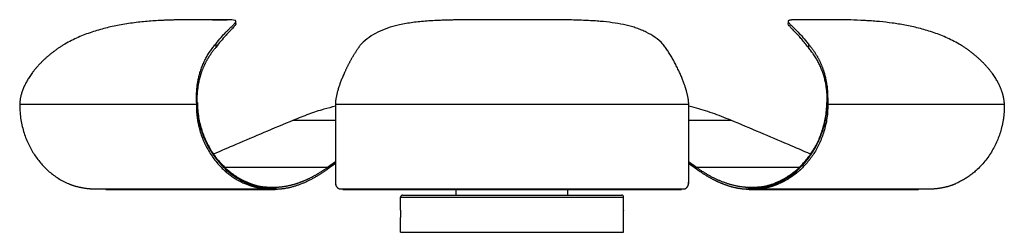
# Paper-space layout '_Posterior' of a CAD drawing. Header units: millimetres. Extents: x -325 to 205, y 0 to 114.
import ezdxf

# ---------------------------------------------------------------- set-up
doc = ezdxf.new("R2010")
doc.units = ezdxf.units.MM

psp = doc.layouts.new('_Posterior')

# ---------------------------------------------------------------- linework, layer by layer
at = {"color": 7, "linetype": 'Continuous', "lineweight": 25}
for p, q in [((-221.58, 114.4), (-222.3, 114.4)), ((-208.56, 112.32), (-208.56, 113.49)), ((-208.55, 112.32), (-208.55, 113.48)), ((-59.27, 114.4), (-60.73, 114.4)), ((88.55, 113.48), (88.55, 112.32)), ((102.3, 114.4), (101.58, 114.4)), ((-219.43, 101.31), (-219.43, 99.42)), ((21.17, 101.31), (21.17, 101)), ((99.43, 101.31), (99.43, 99.42)), ((-324.83, 69.89), (-324.84, 68.9)), ((-324.84, 68.9), (-229.84, 68.9)), ((-229.83, 69.89), (-229.84, 68.9)), ((-229.58, 69.9), (-229.83, 69.89)), ((-229.58, 69.9), (-229.32, 69.9)), ((-155, 68.9), (35, 68.9)), ((35, 69.89), (35, 68.9)), ((109.32, 69.9), (109.83, 69.9)), ((109.84, 68.9), (204.84, 68.9)), ((204.83, 69.89), (204.84, 68.9)), ((-159.23, 34.99), (-155, 38.07)), ((35, 38.07), (39.23, 34.99)), ((-155, 37.08), (-159.23, 33.99)), ((39.23, 33.99), (35, 37.08)), ((-203.83, 27.57), (-203.7, 26.92)), ((-203.7, 26.18), (-203.7, 26.92)), ((-201.42, 26.51), (-201.17, 25.85)), ((81.42, 26.51), (81.17, 25.85)), ((83.83, 27.57), (83.7, 26.92)), ((83.7, 26.92), (83.7, 26.18)), ((-284.04, 23.38), (-191.62, 23.38)), ((-284.04, 23.38), (-278.6, 23.19)), ((-278.6, 23.1), (-187.52, 23.1)), ((-201.17, 25.17), (-201.17, 25.85)), ((-152.41, 23.38), (32.41, 23.38)), ((-152.41, 23.38), (-150.87, 23.16)), ((-151.09, 23.1), (31.09, 23.1)), ((-90, 20), (-90, 23.1)), ((-30, 20), (-30, 23.1)), ((30.87, 23.16), (32.41, 23.38)), ((67.52, 23.1), (158.6, 23.1)), ((71.62, 23.38), (164.04, 23.38)), ((81.17, 25.85), (81.17, 25.17)), ((158.6, 23.19), (164.04, 23.38)), ((-120, 19), (0, 19)), ((-120, 11.96), (-120, 19)), ((-119, 20), (-1, 20)), ((0, 11.96), (0, 19)), ((0, 11.96), (0, 11.8)), ((-120, 0), (-120, 7.96)), ((0, 0), (0, 7.96)), ((-120, 0), (0, 0))]:
    psp.add_line(p, q, dxfattribs=at)
at = {"color": 8, "linetype": 'Continuous', "lineweight": 25}
for p, q in [((-177.64, 60.32), (-155, 60.32)), ((35, 60.32), (57.64, 60.32)), ((-214.51, 34.99), (-159.23, 34.99)), ((39.23, 34.99), (94.51, 34.99)), ((34.82, 27.08), (35, 26.92))]:
    psp.add_line(p, q, dxfattribs=at)
at = {"color": 7, "linetype": 'Continuous', "lineweight": 25}
for centre, start, end in [((-119, 19), 90, 180), ((-1, 19), 0, 90)]:
    psp.add_arc(centre, 1, start, end, dxfattribs=at)
for points, knots in [([(-222.3, 114.4), (-224.01, 114.4), (-227.47, 114.4), (-233.84, 114.39), (-239.01, 114.33), (-242.36, 114.24), (-243.4, 114.22), (-244.44, 114.18), (-245.49, 114.15), (-246.55, 114.1), (-248.49, 114.02), (-251.37, 113.87), (-255.24, 113.59), (-259.2, 113.23), (-263.22, 112.77), (-267.28, 112.19), (-272.45, 111.31), (-278.75, 109.94), (-286.16, 107.78), (-293.54, 105.03), (-298.24, 102.55), (-300.6, 101.31)], [0, 0, 0, 0, 0.100633, 0.203294, 0.313103, 0.327152, 0.341131, 0.355042, 0.368888, 0.382671, 0.396394, 0.443955, 0.490956, 0.53749, 0.583637, 0.629472, 0.675067, 0.755651, 0.836392, 0.917663, 1, 1, 1, 1]), ([(-219.43, 101.31), (-218.44, 102.55), (-216.49, 105.03), (-214.31, 107.32), (-212.77, 108.87), (-211.74, 109.87), (-210.83, 110.74), (-209.83, 111.7), (-208.94, 112.64), (-208.59, 113.21), (-208.56, 113.51), (-208.59, 113.65), (-208.67, 113.78), (-208.79, 113.88), (-208.96, 113.98), (-209.44, 114.15), (-210.63, 114.31), (-213.27, 114.39), (-216.86, 114.4), (-220.02, 114.4), (-221.58, 114.4)], [0, 0, 0, 0, 0.0823078, 0.1635567, 0.2039722, 0.2443078, 0.2846056, 0.3249054, 0.4017126, 0.4793428, 0.4998605, 0.5204654, 0.5411654, 0.5619686, 0.5828829, 0.6039166, 0.6986377, 0.7968435, 0.8994303, 1, 1, 1, 1]), ([(-221.23, 114.4), (-219.81, 114.4), (-216.82, 114.39), (-214.21, 114.41), (-213.29, 114.38), (-213.25, 114.37)], [0, 0, 0, 0, 0.465265, 0.979811, 1, 1, 1, 1]), ([(-208.58, 112.32), (-208.57, 112.31), (-208.54, 112.2), (-208.67, 111.88), (-208.98, 111.36), (-209.52, 110.7), (-210.28, 109.86), (-211.32, 108.78), (-212.65, 107.4), (-214.41, 105.52), (-216.66, 103.02), (-218.5, 100.62), (-219.43, 99.42)], [0, 0, 0, 0, 0.003755, 0.094822, 0.185292, 0.275307, 0.365014, 0.472384, 0.580397, 0.689292, 0.843949, 1, 1, 1, 1]), ([(-60.73, 114.4), (-64, 114.4), (-70.62, 114.4), (-80.72, 114.39), (-87.88, 114.33), (-92.13, 114.24), (-93.42, 114.22), (-94.69, 114.18), (-95.96, 114.15), (-97.2, 114.1), (-99.46, 114.02), (-102.66, 113.87), (-106.71, 113.59), (-110.61, 113.23), (-114.35, 112.77), (-117.93, 112.19), (-122.22, 111.31), (-127.08, 109.94), (-132.29, 107.78), (-137.06, 105.03), (-139.8, 102.55), (-141.17, 101.31)], [0, 0, 0, 0, 0.100633, 0.203294, 0.313103, 0.327152, 0.341131, 0.355042, 0.368888, 0.382671, 0.396394, 0.443955, 0.490956, 0.53749, 0.583637, 0.629472, 0.675067, 0.755651, 0.836392, 0.917663, 1, 1, 1, 1]), ([(21.17, 101.31), (19.8, 102.55), (17.05, 105.03), (13.07, 107.32), (9.68, 108.87), (7.02, 109.87), (4.24, 110.74), (0.47, 111.7), (-4.47, 112.64), (-9.2, 113.21), (-12.52, 113.51), (-14.27, 113.65), (-16.06, 113.78), (-17.87, 113.88), (-19.72, 113.98), (-23.79, 114.15), (-30.33, 114.31), (-39.67, 114.39), (-49.4, 114.4), (-56.01, 114.4), (-59.29, 114.4)], [0, 0, 0, 0, 0.082308, 0.163557, 0.203972, 0.244308, 0.284606, 0.324905, 0.401713, 0.479343, 0.49986, 0.520465, 0.541165, 0.561969, 0.582883, 0.603917, 0.698638, 0.796844, 0.89943, 1, 1, 1, 1]), ([(101.58, 114.4), (100.01, 114.4), (96.85, 114.4), (93.12, 114.39), (91.13, 114.33), (90.23, 114.24), (89.98, 114.22), (89.75, 114.18), (89.53, 114.15), (89.34, 114.1), (89.04, 114.02), (88.71, 113.87), (88.53, 113.59), (88.59, 113.23), (88.87, 112.77), (89.36, 112.19), (90.23, 111.31), (91.67, 109.94), (93.87, 107.78), (96.48, 105.03), (98.44, 102.55), (99.43, 101.31)], [0, 0, 0, 0, 0.100633, 0.203294, 0.313103, 0.327152, 0.341131, 0.355042, 0.368888, 0.382671, 0.396394, 0.443955, 0.490956, 0.53749, 0.583637, 0.629472, 0.675067, 0.755651, 0.836392, 0.917663, 1, 1, 1, 1]), ([(99.43, 99.42), (98.81, 100.23), (97.57, 101.86), (95.82, 103.94), (94.39, 105.53), (93.26, 106.75), (92.38, 107.67), (91.58, 108.5), (90.87, 109.24), (89.96, 110.19), (89.06, 111.2), (88.65, 111.87), (88.57, 112.2), (88.57, 112.29), (88.57, 112.32)], [0, 0, 0, 0, 0.104164, 0.207558, 0.31049, 0.375995, 0.441143, 0.50599, 0.570587, 0.634984, 0.785792, 0.937749, 0.977835, 1, 1, 1, 1]), ([(180.6, 101.31), (178.24, 102.55), (173.54, 105.03), (167.38, 107.32), (162.45, 108.87), (158.76, 109.87), (155.07, 110.74), (150.3, 111.7), (144.47, 112.64), (139.39, 113.21), (136.04, 113.51), (134.32, 113.65), (132.61, 113.78), (130.92, 113.88), (129.24, 113.98), (125.66, 114.15), (120.29, 114.31), (113.59, 114.39), (107.46, 114.4), (104.01, 114.4), (102.3, 114.4)], [0, 0, 0, 0, 0.082308, 0.163557, 0.203972, 0.244308, 0.284606, 0.324905, 0.401713, 0.479343, 0.49986, 0.520465, 0.541165, 0.561969, 0.582883, 0.603917, 0.698638, 0.796844, 0.89943, 1, 1, 1, 1]), ([(-300.6, 101.31), (-300.85, 101.16), (-301.33, 100.86), (-302.05, 100.41), (-302.76, 99.95), (-303.46, 99.48), (-304.15, 99.01), (-304.84, 98.53), (-305.51, 98.05), (-306.17, 97.56), (-306.83, 97.07), (-307.48, 96.57), (-308.12, 96.06), (-308.74, 95.55), (-309.36, 95.04), (-309.97, 94.52), (-310.58, 93.99), (-311.17, 93.46), (-311.75, 92.92), (-312.32, 92.38), (-312.89, 91.83), (-313.44, 91.27), (-313.99, 90.71), (-314.53, 90.15), (-315.05, 89.57), (-315.57, 88.99), (-316.08, 88.41), (-316.58, 87.82), (-317.07, 87.22), (-317.54, 86.62), (-318.39, 85.51), (-319.51, 83.93), (-320.77, 81.91), (-321.79, 80.04), (-322.52, 78.51), (-323.04, 77.28), (-323.41, 76.31), (-323.73, 75.37), (-324.01, 74.47), (-324.24, 73.6), (-324.43, 72.77), (-324.58, 71.99), (-324.69, 71.24), (-324.78, 70.55), (-324.81, 70.11), (-324.82, 69.89)], [0, 0, 0, 0, 0.0208121, 0.0415066, 0.0620863, 0.0825539, 0.1029121, 0.1231639, 0.143312, 0.1633595, 0.1833094, 0.2031648, 0.2229286, 0.2426041, 0.2621943, 0.2817027, 0.3011325, 0.3204872, 0.3397705, 0.358986, 0.3781375, 0.3972289, 0.4162641, 0.4352472, 0.4541822, 0.4730734, 0.4919251, 0.5107425, 0.5295317, 0.5482993, 0.567052, 0.6314131, 0.6896537, 0.741684, 0.7873123, 0.813888, 0.8393402, 0.8636549, 0.8868095, 0.9087783, 0.9295471, 0.9490928, 0.9673805, 0.9843661, 1, 1, 1, 1]), ([(-229.83, 69.89), (-229.83, 70.01), (-229.83, 70.24), (-229.83, 70.61), (-229.83, 70.99), (-229.83, 71.38), (-229.82, 71.79), (-229.82, 72.21), (-229.81, 72.64), (-229.8, 73.09), (-229.79, 73.55), (-229.77, 74.02), (-229.75, 74.5), (-229.72, 75), (-229.69, 75.5), (-229.66, 76.02), (-229.62, 76.54), (-229.57, 77.07), (-229.52, 77.62), (-229.42, 78.55), (-229.24, 79.94), (-228.93, 81.82), (-228.49, 83.86), (-228, 85.68), (-227.51, 87.22), (-227.07, 88.45), (-226.6, 89.66), (-226.1, 90.84), (-225.57, 92), (-225.01, 93.13), (-224.42, 94.24), (-223.79, 95.32), (-223.14, 96.38), (-222.46, 97.41), (-221.75, 98.43), (-221, 99.41), (-220.23, 100.38), (-219.7, 101), (-219.43, 101.31)], [0, 0, 0, 0, 0.008449, 0.017311, 0.026576, 0.036236, 0.046284, 0.056712, 0.067514, 0.078684, 0.090217, 0.102111, 0.114363, 0.12697, 0.13993, 0.153237, 0.166887, 0.180877, 0.195205, 0.20987, 0.255635, 0.307917, 0.366518, 0.431342, 0.470306, 0.509364, 0.548573, 0.587975, 0.627607, 0.667506, 0.707704, 0.748234, 0.789128, 0.830412, 0.872115, 0.914263, 0.956884, 1, 1, 1, 1]), ([(-141.17, 101.31), (-141.29, 101.16), (-141.51, 100.86), (-141.85, 100.41), (-142.18, 99.95), (-142.52, 99.48), (-142.85, 99.01), (-143.17, 98.53), (-143.5, 98.05), (-143.82, 97.56), (-144.14, 97.07), (-144.46, 96.57), (-144.78, 96.06), (-145.1, 95.55), (-145.41, 95.04), (-145.72, 94.52), (-146.03, 93.99), (-146.33, 93.46), (-146.64, 92.92), (-146.94, 92.38), (-147.24, 91.83), (-147.54, 91.27), (-147.83, 90.71), (-148.13, 90.15), (-148.42, 89.57), (-148.71, 88.99), (-149, 88.41), (-149.28, 87.82), (-149.56, 87.22), (-149.84, 86.62), (-150.35, 85.51), (-151.04, 83.93), (-151.86, 81.91), (-152.56, 80.04), (-153.09, 78.51), (-153.48, 77.28), (-153.77, 76.31), (-154.03, 75.37), (-154.26, 74.47), (-154.45, 73.6), (-154.62, 72.77), (-154.76, 71.99), (-154.87, 71.24), (-154.95, 70.55), (-154.98, 70.11), (-154.99, 69.89)], [0, 0, 0, 0, 0.0208121, 0.0415066, 0.0620863, 0.0825539, 0.1029121, 0.1231639, 0.143312, 0.1633595, 0.1833094, 0.2031648, 0.2229286, 0.2426041, 0.2621943, 0.2817027, 0.3011325, 0.3204872, 0.3397705, 0.358986, 0.3781375, 0.3972289, 0.4162641, 0.4352472, 0.4541822, 0.4730734, 0.4919251, 0.5107425, 0.5295317, 0.5482993, 0.567052, 0.6314131, 0.6896537, 0.741684, 0.7873123, 0.813888, 0.8393402, 0.8636549, 0.8868095, 0.9087783, 0.9295471, 0.9490928, 0.9673805, 0.9843661, 1, 1, 1, 1]), ([(34.99, 69.89), (34.98, 70.01), (34.97, 70.24), (34.94, 70.61), (34.9, 70.99), (34.85, 71.38), (34.79, 71.79), (34.72, 72.21), (34.64, 72.64), (34.56, 73.09), (34.46, 73.55), (34.36, 74.02), (34.24, 74.5), (34.12, 75), (33.99, 75.5), (33.85, 76.02), (33.7, 76.54), (33.54, 77.07), (33.37, 77.62), (33.07, 78.55), (32.59, 79.94), (31.89, 81.82), (31.07, 83.86), (30.28, 85.68), (29.57, 87.22), (28.98, 88.45), (28.38, 89.66), (27.77, 90.84), (27.15, 92), (26.52, 93.13), (25.89, 94.24), (25.24, 95.32), (24.59, 96.38), (23.92, 97.41), (23.25, 98.43), (22.57, 99.41), (21.87, 100.38), (21.41, 101), (21.17, 101.31)], [0, 0, 0, 0, 0.0084494, 0.0173107, 0.0265758, 0.0362362, 0.0462842, 0.0567123, 0.0675141, 0.078684, 0.0902173, 0.1021109, 0.1143625, 0.1269705, 0.1399301, 0.1532368, 0.1668869, 0.1808771, 0.1952054, 0.2098703, 0.2556346, 0.3079168, 0.3665181, 0.4313424, 0.4703061, 0.5093645, 0.5485731, 0.587975, 0.6276073, 0.6675056, 0.7077039, 0.7482344, 0.7891275, 0.8304118, 0.8721148, 0.9142634, 0.9568835, 1, 1, 1, 1]), ([(99.43, 101.31), (99.56, 101.16), (99.82, 100.86), (100.2, 100.41), (100.58, 99.95), (100.95, 99.48), (101.31, 99.01), (101.66, 98.53), (102.01, 98.05), (102.35, 97.56), (102.69, 97.07), (103.01, 96.57), (103.33, 96.06), (103.65, 95.55), (103.96, 95.04), (104.26, 94.52), (104.55, 93.99), (104.83, 93.46), (105.11, 92.92), (105.38, 92.38), (105.65, 91.83), (105.91, 91.27), (106.16, 90.71), (106.4, 90.15), (106.63, 89.57), (106.86, 88.99), (107.08, 88.41), (107.3, 87.82), (107.5, 87.22), (107.7, 86.62), (108.04, 85.51), (108.47, 83.93), (108.91, 81.91), (109.23, 80.04), (109.43, 78.51), (109.56, 77.28), (109.64, 76.31), (109.7, 75.37), (109.75, 74.47), (109.79, 73.6), (109.81, 72.77), (109.82, 71.99), (109.83, 71.24), (109.83, 70.55), (109.83, 70.11), (109.83, 69.89)], [0, 0, 0, 0, 0.020812, 0.041507, 0.062086, 0.082554, 0.102912, 0.123164, 0.143312, 0.16336, 0.183309, 0.203165, 0.222929, 0.242604, 0.262194, 0.281703, 0.301132, 0.320487, 0.339771, 0.358986, 0.378138, 0.397229, 0.416264, 0.435247, 0.454182, 0.473073, 0.491925, 0.510742, 0.529532, 0.548299, 0.567052, 0.631413, 0.689654, 0.741684, 0.787312, 0.813888, 0.83934, 0.863655, 0.886809, 0.908778, 0.929547, 0.949093, 0.967381, 0.984366, 1, 1, 1, 1]), ([(204.82, 69.89), (204.81, 70.01), (204.8, 70.24), (204.77, 70.61), (204.72, 70.99), (204.67, 71.38), (204.61, 71.79), (204.54, 72.21), (204.45, 72.64), (204.36, 73.09), (204.25, 73.55), (204.13, 74.02), (203.99, 74.5), (203.85, 75), (203.68, 75.5), (203.51, 76.02), (203.32, 76.54), (203.11, 77.07), (202.89, 77.62), (202.49, 78.55), (201.84, 79.94), (200.82, 81.82), (199.55, 83.86), (198.27, 85.68), (197.07, 87.22), (196.05, 88.45), (194.98, 89.66), (193.87, 90.84), (192.72, 92), (191.53, 93.13), (190.3, 94.24), (189.04, 95.32), (187.73, 96.38), (186.38, 97.41), (184.99, 98.43), (183.57, 99.41), (182.11, 100.38), (181.11, 101), (180.6, 101.31)], [0, 0, 0, 0, 0.008449, 0.017311, 0.026576, 0.036236, 0.046284, 0.056712, 0.067514, 0.078684, 0.090217, 0.102111, 0.114363, 0.12697, 0.13993, 0.153237, 0.166887, 0.180877, 0.195205, 0.20987, 0.255635, 0.307917, 0.366518, 0.431342, 0.470306, 0.509364, 0.548573, 0.587975, 0.627607, 0.667506, 0.707704, 0.748234, 0.789128, 0.830412, 0.872115, 0.914263, 0.956884, 1, 1, 1, 1]), ([(-219.43, 99.42), (-219.56, 99.26), (-219.82, 98.96), (-220.2, 98.49), (-220.58, 98.02), (-220.94, 97.55), (-221.3, 97.08), (-221.65, 96.6), (-221.99, 96.12), (-222.32, 95.64), (-222.64, 95.16), (-222.96, 94.67), (-223.26, 94.19), (-223.56, 93.7), (-223.86, 93.2), (-224.14, 92.71), (-224.42, 92.22), (-224.68, 91.72), (-224.94, 91.22), (-225.2, 90.72), (-225.44, 90.21), (-225.68, 89.71), (-225.91, 89.2), (-226.13, 88.7), (-226.35, 88.19), (-226.56, 87.68), (-226.76, 87.17), (-226.95, 86.65), (-227.13, 86.14), (-227.31, 85.62), (-227.7, 84.47), (-228.2, 82.71), (-228.72, 80.39), (-229.09, 78.2), (-229.34, 76.12), (-229.48, 74.49), (-229.54, 73.34), (-229.58, 72.63), (-229.6, 71.93), (-229.61, 71.24), (-229.62, 70.57), (-229.62, 70.12), (-229.62, 69.9)], [0, 0, 0, 0, 0.022367, 0.044502, 0.06641, 0.088092, 0.109553, 0.130795, 0.151822, 0.172637, 0.193243, 0.213642, 0.233838, 0.253833, 0.27363, 0.293233, 0.312644, 0.331866, 0.350902, 0.369755, 0.388429, 0.406926, 0.425249, 0.443401, 0.461385, 0.479205, 0.496863, 0.514363, 0.531708, 0.548903, 0.56595, 0.646237, 0.716829, 0.77764, 0.837834, 0.891401, 0.910517, 0.929204, 0.947485, 0.965375, 0.98288, 1, 1, 1, 1]), ([(109.62, 69.9), (109.62, 70.03), (109.62, 70.29), (109.62, 70.69), (109.61, 71.1), (109.61, 71.5), (109.6, 71.91), (109.59, 72.33), (109.57, 72.75), (109.55, 73.17), (109.53, 73.6), (109.47, 74.54), (109.35, 76.07), (109.1, 78.12), (108.74, 80.3), (108.23, 82.61), (107.67, 84.54), (107.16, 86.07), (106.77, 87.14), (106.34, 88.2), (105.89, 89.26), (105.4, 90.32), (104.87, 91.36), (104.32, 92.4), (103.72, 93.43), (103.1, 94.46), (102.44, 95.47), (101.74, 96.48), (101.01, 97.47), (100.24, 98.46), (99.7, 99.09), (99.43, 99.42)], [0, 0, 0, 0, 0.010158, 0.020453, 0.030885, 0.041454, 0.052159, 0.063003, 0.073989, 0.085119, 0.0964, 0.107836, 0.160695, 0.220038, 0.28038, 0.350421, 0.430068, 0.465646, 0.501899, 0.538858, 0.576553, 0.615013, 0.654264, 0.694332, 0.735246, 0.777033, 0.819719, 0.863331, 0.907895, 0.953442, 1, 1, 1, 1]), ([(-324.84, 68.9), (-324.91, 65.81), (-324.68, 63.07), (-324.06, 59.26), (-323.81, 58.04), (-323.24, 55.67), (-322.91, 54.53), (-321.85, 51.22), (-321.01, 49.16), (-319.13, 45.27), (-318.08, 43.44), (-315.8, 40), (-314.56, 38.38), (-311.91, 35.35), (-309.09, 32.52), (-305.08, 29.53), (-302.43, 28), (-300.61, 27.04), (-299.67, 26.59), (-298.7, 26.18)], [0, 0, 0, 0, 0.125, 0.125, 0.1875, 0.1875, 0.25, 0.25, 0.375, 0.375, 0.5, 0.5, 0.625, 0.625, 0.75, 0.875, 0.9375, 0.9375, 1, 1, 1, 1]), ([(-229.84, 68.9), (-229.84, 68.68), (-229.85, 68.24), (-229.85, 67.57), (-229.84, 66.91), (-229.82, 66.25), (-229.79, 65.59), (-229.76, 64.93), (-229.71, 64.27), (-229.65, 63.61), (-229.59, 62.95), (-229.51, 62.29), (-229.43, 61.63), (-229.33, 60.97), (-229.23, 60.31), (-229.12, 59.65), (-228.99, 59), (-228.86, 58.34), (-228.72, 57.68), (-228.57, 57.03), (-228.19, 55.49), (-227.5, 53.11), (-226.33, 49.94), (-224.95, 46.87), (-223.33, 43.86), (-221.47, 40.94), (-219.39, 38.16), (-217.12, 35.57), (-215.2, 33.7), (-213.74, 32.42), (-212.8, 31.65), (-211.84, 30.9), (-210.88, 30.2), (-209.9, 29.52), (-208.9, 28.88), (-207.89, 28.27), (-206.87, 27.7), (-205.83, 27.16), (-204.77, 26.65), (-204.06, 26.33), (-203.7, 26.18)], [0, 0, 0, 0, 0.011903, 0.023796, 0.035682, 0.047565, 0.059447, 0.071332, 0.083224, 0.095125, 0.107039, 0.118969, 0.130917, 0.142889, 0.154885, 0.16691, 0.178967, 0.191059, 0.203189, 0.215359, 0.227574, 0.289085, 0.350626, 0.412578, 0.475313, 0.541322, 0.607035, 0.672865, 0.739223, 0.76322, 0.787104, 0.810892, 0.834603, 0.858256, 0.881869, 0.905461, 0.929052, 0.952659, 0.976302, 1, 1, 1, 1]), ([(-229.62, 69.9), (-229.64, 69.9), (-229.68, 69.9), (-229.74, 69.9), (-229.78, 69.9), (-229.81, 69.9), (-229.83, 69.9), (-229.83, 69.9)], [0, 0, 0, 0, 0.2084096, 0.4124385, 0.6122569, 0.8080465, 1, 1, 1, 1]), ([(-229.58, 69.9), (-229.58, 67.8), (-229.44, 65.66), (-228.87, 61.34), (-228.43, 59.17), (-227.27, 54.86), (-226.53, 52.72), (-224.78, 48.54), (-223.75, 46.49), (-221.43, 42.58), (-220.14, 40.7), (-217.33, 37.19), (-215.81, 35.54), (-210.97, 31.05), (-207.39, 28.63), (-203.7, 26.92)], [0, 0, 0, 0, 0.125, 0.125, 0.25, 0.25, 0.375, 0.375, 0.5, 0.5, 0.625, 0.625, 0.75, 0.75, 1, 1, 1, 1]), ([(-229.32, 69.9), (-229.32, 66.94), (-229.06, 64.28), (-228.42, 60.57), (-228.16, 59.38), (-227.59, 57.07), (-227.27, 55.95), (-226.57, 53.78), (-226.19, 52.73), (-225.37, 50.69), (-224.07, 47.72), (-221.53, 43.18), (-219.13, 39.97), (-216.56, 36.93), (-213.83, 34.08), (-209.96, 31.04), (-207.41, 29.46), (-205.66, 28.47), (-204.76, 28), (-203.83, 27.57)], [0, 0, 0, 0, 0.125, 0.125, 0.1875, 0.1875, 0.25, 0.25, 0.3125, 0.3125, 0.375, 0.5, 0.625, 0.625, 0.75, 0.875, 0.9375, 0.9375, 1, 1, 1, 1]), ([(-155, 68.9), (-155, 65.81), (-155, 63.07), (-155, 59.26), (-155, 58.04), (-155, 55.67), (-155, 54.53), (-155, 51.22), (-155, 49.16), (-155, 45.27), (-155, 43.44), (-155, 40), (-155, 38.38), (-155, 35.35), (-155, 32.52), (-155, 29.53), (-155, 28), (-155, 27.04), (-155, 26.59), (-155, 26.18)], [0, 0, 0, 0, 0.125, 0.125, 0.1875, 0.1875, 0.25, 0.25, 0.375, 0.375, 0.5, 0.5, 0.625, 0.625, 0.75, 0.875, 0.9375, 0.9375, 1, 1, 1, 1]), ([(35, 68.9), (35, 68.68), (35, 68.24), (35, 67.57), (35, 66.91), (35, 66.25), (35, 65.59), (35, 64.93), (35, 64.27), (35, 63.61), (35, 62.95), (35, 62.29), (35, 61.63), (35, 60.97), (35, 60.31), (35, 59.65), (35, 59), (35, 58.34), (35, 57.68), (35, 57.03), (35, 55.49), (35, 53.11), (35, 49.94), (35, 46.87), (35, 43.86), (35, 40.94), (35, 38.16), (35, 35.57), (35, 33.7), (35, 32.42), (35, 31.65), (35, 30.9), (35, 30.2), (35, 29.52), (35, 28.88), (35, 28.27), (35, 27.7), (35, 27.16), (35, 26.65), (35, 26.33), (35, 26.18)], [0, 0, 0, 0, 0.011903, 0.023796, 0.035682, 0.047565, 0.059447, 0.071332, 0.083224, 0.095125, 0.107039, 0.118969, 0.130917, 0.142889, 0.154885, 0.16691, 0.178967, 0.191059, 0.203189, 0.215359, 0.227574, 0.289085, 0.350626, 0.412578, 0.475313, 0.541322, 0.607035, 0.672865, 0.739223, 0.76322, 0.787104, 0.810892, 0.834603, 0.858256, 0.881869, 0.905461, 0.929052, 0.952659, 0.976302, 1, 1, 1, 1]), ([(83.7, 26.92), (87.39, 28.63), (90.97, 31.05), (95.81, 35.54), (97.33, 37.19), (100.14, 40.7), (101.43, 42.58), (103.75, 46.49), (104.78, 48.54), (106.53, 52.72), (107.27, 54.86), (108.43, 59.17), (108.87, 61.34), (109.44, 65.66), (109.58, 67.8), (109.58, 69.9)], [0, 0, 0, 0, 0.25, 0.25, 0.375, 0.375, 0.5, 0.5, 0.625, 0.625, 0.75, 0.75, 0.875, 0.875, 1, 1, 1, 1]), ([(109.84, 68.9), (109.91, 65.81), (109.68, 63.07), (109.06, 59.26), (108.81, 58.04), (108.24, 55.67), (107.91, 54.53), (106.85, 51.22), (106.01, 49.16), (104.13, 45.27), (103.08, 43.44), (100.8, 40), (99.56, 38.38), (96.91, 35.35), (94.09, 32.52), (90.08, 29.53), (87.43, 28), (85.61, 27.04), (84.67, 26.59), (83.7, 26.18)], [0, 0, 0, 0, 0.125, 0.125, 0.1875, 0.1875, 0.25, 0.25, 0.375, 0.375, 0.5, 0.5, 0.625, 0.625, 0.75, 0.875, 0.9375, 0.9375, 1, 1, 1, 1]), ([(83.83, 27.57), (84.76, 28), (85.66, 28.47), (87.41, 29.46), (89.96, 31.04), (93.83, 34.08), (96.56, 36.93), (99.13, 39.97), (101.53, 43.18), (104.07, 47.72), (105.37, 50.69), (106.19, 52.73), (106.57, 53.78), (107.27, 55.95), (107.59, 57.07), (108.16, 59.38), (108.42, 60.57), (109.06, 64.28), (109.32, 66.94), (109.32, 69.9)], [0, 0, 0, 0, 0.0625, 0.0625, 0.125, 0.25, 0.375, 0.375, 0.5, 0.625, 0.6875, 0.6875, 0.75, 0.75, 0.8125, 0.8125, 0.875, 0.875, 1, 1, 1, 1]), ([(204.84, 68.9), (204.84, 68.68), (204.85, 68.24), (204.85, 67.57), (204.84, 66.91), (204.82, 66.25), (204.79, 65.59), (204.76, 64.93), (204.71, 64.27), (204.65, 63.61), (204.59, 62.95), (204.51, 62.29), (204.43, 61.63), (204.33, 60.97), (204.23, 60.31), (204.12, 59.65), (203.99, 59), (203.86, 58.34), (203.72, 57.68), (203.57, 57.03), (203.19, 55.49), (202.5, 53.11), (201.33, 49.94), (199.95, 46.87), (198.33, 43.86), (196.47, 40.94), (194.39, 38.16), (192.12, 35.57), (190.2, 33.7), (188.74, 32.42), (187.8, 31.65), (186.84, 30.9), (185.88, 30.2), (184.9, 29.52), (183.9, 28.88), (182.89, 28.27), (181.87, 27.7), (180.83, 27.16), (179.77, 26.65), (179.06, 26.33), (178.7, 26.18)], [0, 0, 0, 0, 0.0119029, 0.0237958, 0.0356819, 0.0475646, 0.059447, 0.0713324, 0.083224, 0.0951252, 0.1070389, 0.1189686, 0.1309175, 0.1428886, 0.1548851, 0.1669103, 0.1789673, 0.1910591, 0.2031888, 0.2153595, 0.2275742, 0.2890845, 0.3506259, 0.4125779, 0.4753125, 0.541322, 0.6070348, 0.6728648, 0.7392235, 0.7632204, 0.7871037, 0.8108917, 0.8346028, 0.8582556, 0.8818687, 0.9054611, 0.9290515, 0.952659, 0.9763022, 1, 1, 1, 1]), ([(-155, 67.84), (-157.08, 67.33), (-161.95, 66.13), (-169.5, 63.58), (-174.9, 61.42), (-177.64, 60.32)], [0, 0, 0, 0, 0.268773, 0.630158, 1, 1, 1, 1]), ([(57.64, 60.32), (56, 60.99), (52.74, 62.32), (47.82, 64.13), (42.9, 65.75), (38.64, 67.01), (35.99, 67.64), (35, 67.87)], [0, 0, 0, 0, 0.222501, 0.441949, 0.658384, 0.871944, 1, 1, 1, 1]), ([(-177.64, 60.32), (-182.93, 58.11), (-193.29, 53.78), (-207.6, 47.71), (-216.59, 43.82), (-220.55, 42.1)], [0, 0, 0, 0, 0.368516, 0.721415, 1, 1, 1, 1]), ([(100.55, 42.1), (96.59, 43.82), (87.6, 47.71), (73.29, 53.78), (62.93, 58.11), (57.64, 60.32)], [0, 0, 0, 0, 0.278584, 0.631484, 1, 1, 1, 1]), ([(-159.23, 33.99), (-159.5, 33.8), (-160.04, 33.41), (-160.85, 32.85), (-161.65, 32.31), (-162.46, 31.77), (-163.27, 31.25), (-164.08, 30.75), (-164.88, 30.26), (-165.69, 29.78), (-166.5, 29.32), (-167.3, 28.88), (-168.11, 28.45), (-168.92, 28.03), (-169.72, 27.63), (-170.53, 27.25), (-171.34, 26.88), (-172.15, 26.53), (-172.95, 26.19), (-173.76, 25.87), (-174.57, 25.57), (-175.38, 25.28), (-176.18, 25.01), (-176.99, 24.75), (-177.8, 24.52), (-178.61, 24.3), (-179.42, 24.09), (-180.23, 23.91), (-181.04, 23.74), (-181.85, 23.59), (-182.66, 23.46), (-183.47, 23.35), (-184.28, 23.26), (-185.09, 23.19), (-185.9, 23.13), (-186.72, 23.1), (-187.53, 23.09), (-188.35, 23.11), (-189.17, 23.14), (-189.98, 23.2), (-190.8, 23.27), (-191.35, 23.34), (-191.62, 23.38)], [0, 0, 0, 0, 0.02872, 0.057219, 0.085498, 0.113558, 0.141401, 0.169026, 0.196436, 0.223632, 0.250616, 0.27739, 0.303956, 0.330316, 0.356472, 0.382427, 0.408185, 0.433747, 0.459117, 0.484299, 0.509295, 0.534109, 0.558745, 0.583206, 0.607496, 0.631619, 0.655581, 0.679386, 0.70304, 0.726548, 0.749917, 0.773152, 0.79626, 0.81925, 0.842129, 0.864906, 0.887591, 0.910194, 0.932725, 0.955195, 0.977616, 1, 1, 1, 1]), ([(-185.1, 24.4), (-184.91, 24.42), (-184.54, 24.46), (-183.98, 24.52), (-183.42, 24.59), (-182.86, 24.66), (-182.29, 24.75), (-181.73, 24.84), (-181.17, 24.95), (-180.61, 25.06), (-180.05, 25.18), (-179.49, 25.3), (-178.93, 25.44), (-178.37, 25.58), (-177.81, 25.73), (-177.25, 25.89), (-176.69, 26.05), (-176.12, 26.23), (-175.56, 26.41), (-175, 26.6), (-174.44, 26.79), (-173.88, 27), (-173.32, 27.21), (-172.75, 27.43), (-172.19, 27.66), (-171.63, 27.89), (-171.07, 28.13), (-170.5, 28.38), (-169.94, 28.64), (-169.38, 28.91), (-168.82, 29.18), (-168.25, 29.46), (-167.69, 29.75), (-167.13, 30.04), (-166.56, 30.35), (-166, 30.66), (-165.43, 30.98), (-164.87, 31.31), (-164.31, 31.64), (-163.74, 31.98), (-163.18, 32.33), (-162.61, 32.69), (-162.05, 33.05), (-161.49, 33.43), (-160.92, 33.81), (-160.36, 34.19), (-159.79, 34.59), (-159.42, 34.86), (-159.23, 34.99)], [0, 0, 0, 0, 0.019378, 0.038835, 0.058374, 0.077996, 0.097703, 0.117498, 0.137383, 0.15736, 0.177429, 0.197595, 0.217858, 0.23822, 0.258683, 0.279248, 0.299918, 0.320694, 0.341577, 0.362569, 0.383672, 0.404886, 0.426214, 0.447656, 0.469215, 0.490891, 0.512685, 0.5346, 0.556637, 0.578796, 0.60108, 0.623489, 0.646024, 0.668688, 0.69148, 0.714402, 0.737456, 0.760642, 0.783962, 0.807416, 0.831005, 0.854731, 0.878594, 0.902595, 0.926736, 0.951016, 0.975437, 1, 1, 1, 1]), ([(39.23, 34.99), (39.47, 34.81), (39.97, 34.46), (40.71, 33.95), (41.45, 33.45), (42.19, 32.96), (42.94, 32.48), (43.68, 32.02), (44.42, 31.57), (45.16, 31.14), (45.9, 30.71), (46.64, 30.3), (47.38, 29.91), (48.12, 29.52), (48.86, 29.16), (49.6, 28.8), (50.34, 28.46), (51.08, 28.13), (51.82, 27.81), (52.56, 27.51), (53.3, 27.21), (54.04, 26.94), (54.78, 26.67), (55.52, 26.42), (56.25, 26.18), (56.99, 25.96), (57.73, 25.75), (58.47, 25.55), (59.2, 25.37), (59.94, 25.2), (60.68, 25.04), (61.41, 24.9), (62.15, 24.77), (62.89, 24.66), (63.62, 24.56), (64.36, 24.47), (64.85, 24.43), (65.1, 24.4)], [0, 0, 0, 0, 0.032257, 0.06427, 0.09604, 0.12757, 0.158861, 0.189915, 0.220735, 0.251323, 0.281681, 0.311812, 0.341719, 0.371403, 0.400867, 0.430115, 0.45915, 0.487973, 0.516589, 0.545, 0.573209, 0.60122, 0.629036, 0.65666, 0.684095, 0.711345, 0.738414, 0.765304, 0.79202, 0.818567, 0.844947, 0.871167, 0.897229, 0.923138, 0.9489, 0.974519, 1, 1, 1, 1]), ([(71.62, 23.38), (71.46, 23.36), (71.13, 23.31), (70.63, 23.26), (70.13, 23.21), (69.64, 23.17), (69.14, 23.14), (68.65, 23.12), (68.15, 23.1), (67.66, 23.1), (67.16, 23.1), (66.67, 23.11), (66.18, 23.12), (65.68, 23.15), (65.19, 23.18), (64.7, 23.22), (64.21, 23.27), (63.71, 23.32), (63.22, 23.38), (62.73, 23.45), (62.24, 23.53), (61.75, 23.61), (61.26, 23.7), (60.77, 23.8), (60.28, 23.9), (59.79, 24.01), (59.3, 24.12), (58.81, 24.25), (58.32, 24.38), (57.83, 24.51), (57.34, 24.65), (56.85, 24.8), (56.36, 24.96), (55.87, 25.12), (55.38, 25.28), (54.89, 25.46), (54.4, 25.63), (53.91, 25.82), (53.42, 26.01), (52.93, 26.21), (52.44, 26.41), (51.95, 26.62), (51.46, 26.83), (50.97, 27.05), (50.48, 27.27), (50, 27.51), (49.51, 27.74), (49.02, 27.99), (48.53, 28.23), (48.04, 28.49), (47.55, 28.75), (47.06, 29.01), (46.57, 29.28), (46.08, 29.56), (45.59, 29.84), (45.1, 30.13), (44.62, 30.42), (44.13, 30.72), (43.64, 31.02), (43.15, 31.33), (42.66, 31.65), (42.17, 31.97), (41.68, 32.29), (41.19, 32.62), (40.7, 32.96), (40.21, 33.3), (39.72, 33.64), (39.4, 33.87), (39.23, 33.99)], [0, 0, 0, 0, 0.013562, 0.027136, 0.040725, 0.054331, 0.067957, 0.081606, 0.095279, 0.10898, 0.12271, 0.136473, 0.150269, 0.164102, 0.177972, 0.191883, 0.205837, 0.219834, 0.233877, 0.247967, 0.262106, 0.276295, 0.290536, 0.304829, 0.319177, 0.333581, 0.348041, 0.362558, 0.377135, 0.391772, 0.40647, 0.42123, 0.436053, 0.45094, 0.465892, 0.480909, 0.495993, 0.511144, 0.526363, 0.54165, 0.557006, 0.572433, 0.587931, 0.6035, 0.619141, 0.634855, 0.650643, 0.666504, 0.68244, 0.698452, 0.714539, 0.730702, 0.746942, 0.763259, 0.779653, 0.796126, 0.812677, 0.829307, 0.846016, 0.862804, 0.879672, 0.89662, 0.913649, 0.930757, 0.947947, 0.965217, 0.982568, 1, 1, 1, 1]), ([(-203.83, 27.57), (-203.71, 27.52), (-203.47, 27.4), (-203.11, 27.24), (-202.76, 27.09), (-202.42, 26.94), (-202.08, 26.79), (-201.75, 26.65), (-201.53, 26.56), (-201.42, 26.51)], [0, 0, 0, 0, 0.14464, 0.288572, 0.431865, 0.574586, 0.716804, 0.858586, 1, 1, 1, 1]), ([(-201.42, 26.51), (-201.25, 26.44), (-200.91, 26.3), (-200.39, 26.11), (-199.88, 25.92), (-199.37, 25.74), (-198.85, 25.58), (-198.34, 25.42), (-197.83, 25.28), (-197.32, 25.14), (-196.8, 25.02), (-196.29, 24.9), (-195.78, 24.8), (-195.26, 24.71), (-194.75, 24.63), (-194.23, 24.56), (-193.72, 24.5), (-193.2, 24.46), (-192.68, 24.42), (-192.34, 24.41), (-192.17, 24.4)], [0, 0, 0, 0, 0.055588, 0.111082, 0.166491, 0.221822, 0.277087, 0.332309, 0.387516, 0.442732, 0.497981, 0.553286, 0.608668, 0.664149, 0.719745, 0.775475, 0.831353, 0.887392, 0.943605, 1, 1, 1, 1]), ([(72.17, 24.4), (72.34, 24.41), (72.67, 24.42), (73.18, 24.46), (73.69, 24.5), (74.19, 24.56), (74.7, 24.62), (75.33, 24.72), (76.09, 24.86), (76.98, 25.05), (77.87, 25.28), (78.75, 25.54), (79.64, 25.83), (80.53, 26.15), (81.12, 26.39), (81.42, 26.51)], [0, 0, 0, 0, 0.055278, 0.11041, 0.165402, 0.220264, 0.275008, 0.329646, 0.425422, 0.521008, 0.616509, 0.712046, 0.807749, 0.903719, 1, 1, 1, 1]), ([(81.42, 26.51), (81.53, 26.56), (81.75, 26.65), (82.08, 26.79), (82.42, 26.94), (82.76, 27.09), (83.11, 27.24), (83.47, 27.4), (83.71, 27.52), (83.83, 27.57)], [0, 0, 0, 0, 0.1414122, 0.2831931, 0.4254102, 0.5681314, 0.7114247, 0.8553583, 1, 1, 1, 1]), ([(-298.7, 26.18), (-298.58, 26.13), (-298.32, 26.02), (-297.93, 25.87), (-297.54, 25.72), (-297.15, 25.57), (-296.75, 25.43), (-296.34, 25.3), (-296.07, 25.21), (-295.93, 25.17)], [0, 0, 0, 0, 0.144437, 0.288234, 0.431461, 0.574183, 0.716469, 0.858386, 1, 1, 1, 1]), ([(-295.93, 25.17), (-295.73, 25.11), (-295.33, 24.99), (-294.72, 24.81), (-294.11, 24.65), (-293.5, 24.5), (-292.88, 24.35), (-292.26, 24.22), (-291.65, 24.09), (-291.02, 23.98), (-290.4, 23.87), (-289.78, 23.78), (-289.15, 23.69), (-288.52, 23.62), (-287.89, 23.55), (-287.25, 23.5), (-286.61, 23.45), (-285.97, 23.42), (-285.33, 23.4), (-284.68, 23.38), (-284.25, 23.38), (-284.04, 23.38)], [0, 0, 0, 0, 0.0528699, 0.1056371, 0.1583075, 0.2108862, 0.2633814, 0.3158135, 0.3682046, 0.4205757, 0.4729465, 0.5253356, 0.5777602, 0.6302362, 0.6827778, 0.7353977, 0.788107, 0.8409152, 0.8938297, 0.9468566, 1, 1, 1, 1]), ([(-201.17, 25.17), (-201.28, 25.21), (-201.51, 25.3), (-201.87, 25.43), (-202.22, 25.57), (-202.58, 25.72), (-202.95, 25.87), (-203.33, 26.02), (-203.58, 26.13), (-203.7, 26.18)], [0, 0, 0, 0, 0.141614, 0.283531, 0.425817, 0.568539, 0.711766, 0.855563, 1, 1, 1, 1]), ([(-191.62, 23.38), (-191.79, 23.38), (-192.12, 23.38), (-192.62, 23.4), (-193.12, 23.42), (-193.63, 23.45), (-194.13, 23.5), (-194.63, 23.55), (-195.13, 23.62), (-195.63, 23.69), (-196.13, 23.78), (-196.64, 23.87), (-197.14, 23.98), (-197.64, 24.09), (-198.14, 24.22), (-198.65, 24.35), (-199.15, 24.5), (-199.65, 24.65), (-200.16, 24.81), (-200.66, 24.99), (-201, 25.11), (-201.17, 25.17)], [0, 0, 0, 0, 0.053143, 0.10617, 0.159085, 0.211893, 0.264602, 0.317222, 0.369764, 0.42224, 0.474664, 0.527054, 0.579424, 0.631795, 0.684186, 0.736619, 0.789114, 0.841692, 0.894363, 0.94713, 1, 1, 1, 1]), ([(-192.17, 24.4), (-191.96, 24.38), (-191.53, 24.35), (-190.91, 24.31), (-190.29, 24.28), (-189.68, 24.26), (-189.07, 24.25), (-188.48, 24.25), (-187.9, 24.26), (-187.32, 24.28), (-186.75, 24.3), (-186.19, 24.33), (-185.64, 24.36), (-185.28, 24.39), (-185.1, 24.4)], [0, 0, 0, 0, 0.091983, 0.182313, 0.271016, 0.35812, 0.443648, 0.527624, 0.61007, 0.691005, 0.770448, 0.848418, 0.92493, 1, 1, 1, 1]), ([(-155, 26.18), (-155, 26.13), (-155, 26.02), (-154.98, 25.87), (-154.96, 25.72), (-154.92, 25.57), (-154.88, 25.43), (-154.83, 25.3), (-154.79, 25.21), (-154.76, 25.17)], [0, 0, 0, 0, 0.1444366, 0.2882342, 0.4314605, 0.574183, 0.7164692, 0.858386, 1, 1, 1, 1]), ([(-154.76, 25.17), (-154.73, 25.11), (-154.66, 24.99), (-154.56, 24.81), (-154.45, 24.65), (-154.35, 24.5), (-154.24, 24.35), (-154.12, 24.22), (-154.01, 24.09), (-153.89, 23.98), (-153.77, 23.87), (-153.64, 23.78), (-153.52, 23.69), (-153.39, 23.62), (-153.26, 23.55), (-153.12, 23.5), (-152.99, 23.45), (-152.85, 23.42), (-152.7, 23.4), (-152.56, 23.38), (-152.46, 23.38), (-152.41, 23.38)], [0, 0, 0, 0, 0.0528699, 0.1056371, 0.1583075, 0.2108862, 0.2633814, 0.3158135, 0.3682046, 0.4205757, 0.4729465, 0.5253356, 0.5777602, 0.6302362, 0.6827778, 0.7353977, 0.788107, 0.8409152, 0.8938297, 0.9468566, 1, 1, 1, 1]), ([(32.41, 23.38), (32.46, 23.38), (32.56, 23.38), (32.7, 23.4), (32.85, 23.42), (32.99, 23.45), (33.12, 23.5), (33.26, 23.55), (33.39, 23.62), (33.52, 23.69), (33.64, 23.78), (33.77, 23.87), (33.89, 23.98), (34.01, 24.09), (34.12, 24.22), (34.24, 24.35), (34.35, 24.5), (34.45, 24.65), (34.56, 24.81), (34.66, 24.99), (34.73, 25.11), (34.76, 25.17)], [0, 0, 0, 0, 0.0531434, 0.1061703, 0.1590848, 0.211893, 0.2646023, 0.3172222, 0.3697638, 0.4222398, 0.4746644, 0.5270535, 0.5794243, 0.6317954, 0.6841865, 0.7366186, 0.7891138, 0.8416925, 0.8943629, 0.9471301, 1, 1, 1, 1]), ([(34.76, 25.17), (34.79, 25.21), (34.83, 25.3), (34.88, 25.43), (34.92, 25.57), (34.96, 25.72), (34.98, 25.87), (35, 26.02), (35, 26.13), (35, 26.18)], [0, 0, 0, 0, 0.141614, 0.2835308, 0.425817, 0.5685395, 0.7117658, 0.8555634, 1, 1, 1, 1]), ([(65.1, 24.41), (67.56, 23.76), (70.18, 23.54), (75.59, 24.01), (78.38, 24.7), (81.17, 25.85)], [0, 0, 0, 0, 0.5, 0.5, 1, 1, 1, 1]), ([(65.1, 24.4), (65.3, 24.39), (65.7, 24.36), (66.3, 24.32), (66.91, 24.29), (67.54, 24.27), (68.17, 24.26), (68.81, 24.25), (69.46, 24.26), (70.13, 24.28), (70.8, 24.3), (71.48, 24.34), (71.94, 24.38), (72.17, 24.4)], [0, 0, 0, 0, 0.082375, 0.166387, 0.252056, 0.339404, 0.428453, 0.519229, 0.611757, 0.706067, 0.802189, 0.900155, 1, 1, 1, 1]), ([(81.17, 25.17), (81, 25.11), (80.66, 24.99), (80.16, 24.81), (79.65, 24.65), (79.15, 24.5), (78.65, 24.35), (78.14, 24.22), (77.64, 24.09), (77.14, 23.98), (76.64, 23.87), (76.13, 23.78), (75.63, 23.69), (75.13, 23.62), (74.63, 23.55), (74.13, 23.5), (73.63, 23.45), (73.12, 23.42), (72.62, 23.4), (72.12, 23.38), (71.79, 23.38), (71.62, 23.38)], [0, 0, 0, 0, 0.0528699, 0.1056371, 0.1583075, 0.2108862, 0.2633814, 0.3158135, 0.3682046, 0.4205757, 0.4729465, 0.5253356, 0.5777602, 0.6302362, 0.6827778, 0.7353977, 0.788107, 0.8409152, 0.8938297, 0.9468566, 1, 1, 1, 1]), ([(83.7, 26.18), (83.58, 26.13), (83.33, 26.02), (82.95, 25.87), (82.58, 25.72), (82.22, 25.57), (81.87, 25.43), (81.51, 25.3), (81.28, 25.21), (81.17, 25.17)], [0, 0, 0, 0, 0.144437, 0.288234, 0.431461, 0.574183, 0.716469, 0.858386, 1, 1, 1, 1]), ([(164.04, 23.38), (164.25, 23.38), (164.68, 23.38), (165.33, 23.4), (165.97, 23.42), (166.61, 23.45), (167.25, 23.5), (167.89, 23.55), (168.52, 23.62), (169.15, 23.69), (169.78, 23.78), (170.4, 23.87), (171.02, 23.98), (171.65, 24.09), (172.26, 24.22), (172.88, 24.35), (173.5, 24.5), (174.11, 24.65), (174.72, 24.81), (175.33, 24.99), (175.73, 25.11), (175.93, 25.17)], [0, 0, 0, 0, 0.053143, 0.10617, 0.159085, 0.211893, 0.264602, 0.317222, 0.369764, 0.42224, 0.474664, 0.527054, 0.579424, 0.631795, 0.684186, 0.736619, 0.789114, 0.841692, 0.894363, 0.94713, 1, 1, 1, 1]), ([(175.93, 25.17), (176.07, 25.21), (176.34, 25.3), (176.75, 25.43), (177.15, 25.57), (177.54, 25.72), (177.93, 25.87), (178.32, 26.02), (178.58, 26.13), (178.7, 26.18)], [0, 0, 0, 0, 0.141614, 0.283531, 0.425817, 0.568539, 0.711766, 0.855563, 1, 1, 1, 1]), ([(-120, 11.96), (-120, 11.96), (-120, 11.96), (-120, 11.94), (-120, 11.92), (-120, 11.89), (-120, 11.85), (-119.99, 11.78), (-119.99, 11.63), (-119.98, 11.38), (-119.98, 11.07), (-119.97, 10.76), (-119.97, 10.47), (-119.97, 10.22), (-119.97, 10.05), (-119.97, 9.96)], [0, 0, 0, 0, 0.04196, 0.083601, 0.125105, 0.166655, 0.208433, 0.250617, 0.376164, 0.500913, 0.626599, 0.751818, 0.834873, 0.917128, 1, 1, 1, 1]), ([(-0.03, 9.96), (-0.03, 10), (-0.03, 10.09), (-0.03, 10.22), (-0.03, 10.35), (-0.03, 10.47), (-0.03, 10.6), (-0.03, 10.8), (-0.02, 11.07), (-0.02, 11.38), (-0.01, 11.63), (-0.01, 11.8), (0, 11.9), (0, 11.95), (0, 11.96), (0, 11.96)], [0, 0, 0, 0, 0.041627, 0.082929, 0.124081, 0.165262, 0.206649, 0.248417, 0.373614, 0.499279, 0.624094, 0.749687, 0.833537, 0.916489, 1, 1, 1, 1]), ([(-119.97, 9.96), (-119.97, 9.92), (-119.97, 9.83), (-119.97, 9.7), (-119.97, 9.57), (-119.97, 9.45), (-119.97, 9.32), (-119.97, 9.12), (-119.98, 8.85), (-119.98, 8.54), (-119.99, 8.29), (-119.99, 8.12), (-120, 8.02), (-120, 7.97), (-120, 7.96), (-120, 7.96)], [0, 0, 0, 0, 0.041692, 0.082994, 0.12408, 0.16513, 0.206323, 0.247835, 0.373324, 0.497362, 0.62218, 0.748679, 0.832523, 0.9158, 1, 1, 1, 1]), ([(0, 7.96), (0, 7.96), (0, 7.96), (0, 7.97), (0, 8), (0, 8.03), (0, 8.06), (-0.01, 8.14), (-0.01, 8.29), (-0.02, 8.54), (-0.02, 8.85), (-0.03, 9.16), (-0.03, 9.45), (-0.03, 9.7), (-0.03, 9.87), (-0.03, 9.96)], [0, 0, 0, 0, 0.04208, 0.083848, 0.125486, 0.167179, 0.209112, 0.251465, 0.377511, 0.502377, 0.62793, 0.752615, 0.835367, 0.917361, 1, 1, 1, 1])]:
    psp.add_open_spline(points, degree=3, knots=knots, dxfattribs=at)
for points in [[(-324.82, 69.89), (-324.83, 69.57), (-324.84, 69.24), (-324.84, 68.9)], [(-154.99, 69.89), (-154.99, 69.57), (-155, 69.24), (-155, 68.9)], [(109.83, 69.89), (109.84, 69.57), (109.84, 69.24), (109.84, 68.9)], [(204.82, 69.89), (204.83, 69.57), (204.84, 69.24), (204.84, 68.9)], [(-203.7, 26.92), (-202.82, 26.52), (-201.97, 26.16), (-201.17, 25.85)], [(-155, 26.92), (-155, 26.52), (-154.92, 26.16), (-154.76, 25.85)], [(34.76, 25.85), (34.92, 26.16), (35, 26.52), (35, 26.92)], [(81.17, 25.85), (81.97, 26.16), (82.82, 26.52), (83.7, 26.92)], [(-201.17, 25.85), (-195.59, 23.54), (-190.02, 23.1), (-185.1, 24.41)]]:
    psp.add_open_spline(points, degree=3, dxfattribs=at)

doc.saveas('drawing.dxf')
